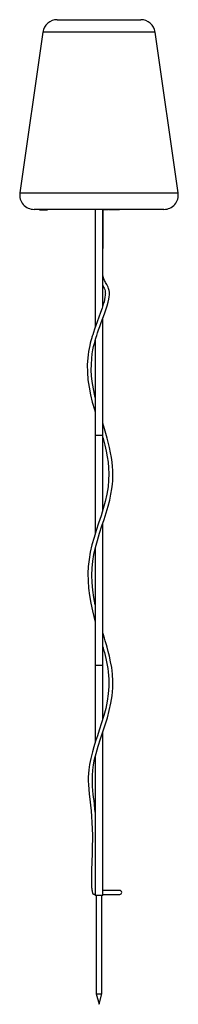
# Model space of a CAD drawing. Header units: millimetres. Extents: x -80 to 196, y -831 to 882.
import ezdxf

# ---------------------------------------------------------------- set-up
doc = ezdxf.new("R2010")
doc.units = ezdxf.units.MM

msp = doc.modelspace()

# ---------------------------------------------------------------- linework, layer by layer
at = {"color": 7, "linetype": 'Continuous', "lineweight": 25}
for p, q in [((-14.9, 882.2), (130.9, 882.2)), ((-39.7, 860.7), (-79.8, 580.7)), ((195.7, 580.7), (155.6, 860.7)), ((171, 552.2), (-55, 552.2)), ((-45.7, 551.2), (-45.7, 552.2)), ((-45.7, 551.2), (-39.2, 551.2)), ((-43, 551.2), (-43, 552.2)), ((-43, 551.2), (-43, 552.2)), ((-42.6, 551.2), (-42.6, 552.2)), ((-42.6, 551.2), (-42.6, 552.2)), ((-40.3, 551.2), (-40.3, 552.2)), ((-39.7, 551.2), (-39.7, 552.2)), ((-39.3, 551.2), (-39.3, 552.2)), ((-39, 552.2), (-39, 551.1)), ((-39, 551.2), (-31.9, 551.2)), ((-38.3, 551.2), (-38.3, 552.2)), ((-37.3, 551.2), (-37.3, 552.2)), ((-37.3, 551.2), (-37.3, 552.2)), ((-36.9, 551.2), (-36.9, 552.2)), ((-36.3, 551.2), (-36.3, 552.2)), ((-36.1, 551.2), (-36.1, 552.2)), ((-33.1, 551.2), (-33.1, 552.2)), ((-33, 551.2), (-33, 552.2)), ((-31.9, 551.2), (-31.9, 552.2)), ((51.5, 552.2), (51.5, 347.1)), ((64.5, 383.9), (64.5, 552.2)), ((65, 506.8), (65, 552.2)), ((65.4, 551.2), (65, 551.2)), ((65.4, 552.2), (65.4, 551.2)), ((65.4, 551.2), (65.4, 552.2)), ((65.4, 551.2), (65.4, 552.2)), ((66.4, 551.2), (65.4, 551.2)), ((65.5, 551.2), (65.5, 552.2)), ((65.5, 551.2), (65.5, 552.2)), ((65.6, 551.2), (65.6, 552.2)), ((65.7, 551.2), (65.7, 552.2)), ((65.7, 551.2), (65.7, 552.2)), ((65.8, 551.2), (65.8, 552.2)), ((66.4, 551.2), (66.4, 552.2)), ((66.4, 551.2), (66.4, 552.2)), ((66.6, 551.2), (66.5, 551.2)), ((66.7, 552.2), (66.7, 551.2)), ((66.7, 551.2), (66.7, 552.2)), ((66.7, 551.2), (66.7, 552.2)), ((66.7, 551.2), (66.7, 552.2)), ((68.9, 551.2), (66.7, 551.2)), ((66.8, 551.2), (66.8, 552.2)), ((66.9, 551.2), (66.9, 552.2)), ((67, 551.2), (67, 552.2)), ((67.1, 551.2), (67.1, 552.2)), ((67.1, 551.2), (67.1, 552.2)), ((67.7, 551.2), (67.7, 552.2)), ((67.9, 551.2), (67.9, 552.2)), ((68.1, 551.2), (68.1, 552.2)), ((68.4, 551.2), (68.4, 552.2)), ((68.8, 551.2), (68.8, 552.2)), ((68.9, 552.2), (68.9, 551.2)), ((68.9, 551.2), (68.9, 552.2)), ((68.9, 551.2), (68.9, 552.2)), ((70, 551.2), (68.9, 551.2)), ((69, 551.2), (69, 552.2)), ((69.1, 551.2), (69.1, 552.2)), ((69.2, 551.2), (69.2, 552.2)), ((69.2, 551.2), (69.2, 552.2)), ((69.3, 551.2), (69.3, 552.2)), ((69.3, 551.2), (69.3, 552.2)), ((70, 551.2), (70, 552.2)), ((70, 551.2), (70, 552.2)), ((70.4, 551.2), (70, 551.2)), ((70.4, 551.2), (70.4, 552.2)), ((70.5, 552.2), (70.5, 551.2)), ((70.6, 551.2), (70.6, 552.2)), ((74.2, 551.2), (70.6, 551.2)), ((70.8, 551.2), (70.8, 552.2)), ((71.3, 551.2), (71.3, 552.2)), ((72.1, 551.2), (72.1, 552.2)), ((72.9, 551.2), (72.9, 552.2)), ((73.5, 551.2), (73.5, 552.2)), ((73.9, 551.2), (73.9, 552.2)), ((74.2, 551.2), (74.2, 552.2)), ((74.3, 551.2), (74.3, 552.2)), ((74.8, 551.2), (74.4, 551.2)), ((74.8, 551.2), (74.8, 552.2)), ((74.9, 552.2), (74.9, 551.2)), ((74.9, 551.2), (74.9, 552.2)), ((74.9, 551.2), (74.9, 552.2)), ((74.9, 551.2), (74.9, 552.2)), ((76.2, 551.2), (74.9, 551.2)), ((75, 551.2), (75, 552.2)), ((76.2, 552.2), (76.2, 551.2)), ((76.2, 551.2), (76.2, 552.2)), ((76.2, 551.2), (76.2, 552.2)), ((77.3, 551.2), (76.2, 551.2)), ((76.3, 551.2), (76.3, 552.2)), ((76.4, 551.2), (76.4, 552.2)), ((76.5, 551.2), (76.5, 552.2)), ((76.5, 551.2), (76.5, 552.2)), ((76.6, 551.2), (76.6, 552.2)), ((76.6, 551.2), (76.6, 552.2)), ((77.3, 551.2), (77.3, 552.2)), ((77.3, 551.2), (77.3, 552.2)), ((77.4, 551.2), (77.4, 552.2)), ((78.3, 551.2), (77.4, 551.2)), ((78.2, 551.2), (78.2, 552.2)), ((78.5, 552.2), (78.5, 551.1)), ((93.8, 551.2), (78.6, 551.2)), ((79, 551.2), (79, 552.2)), ((80.9, 551.2), (80.9, 552.2)), ((80.9, 551.2), (80.9, 552.2)), ((80.9, 551.2), (80.9, 552.2)), ((90.5, 551.2), (90.5, 552.2)), ((92.6, 551.2), (92.6, 552.2)), ((93.8, 551.2), (93.8, 552.2)), ((93.9, 551.1), (93.9, 552.2)), ((64.5, 28.8), (64.5, 362.5)), ((51.5, 324.5), (51.5, -12)), ((64.5, 158.7), (51.5, 158.7)), ((64.5, -334.9), (64.5, 5.5)), ((51.5, -37.7), (51.5, -374.9)), ((64.5, -241.3), (51.5, -241.3)), ((64.5, -641.3), (64.5, -357.9)), ((51.5, -400), (51.5, -641.3)), ((94.2, -632.7), (64.5, -632.7)), ((50.2, -639.7), (51.5, -639.7)), ((64.5, -641.3), (51.5, -641.3)), ((53, -641.3), (53, -812.8)), ((63, -812.8), (63, -641.3)), ((64.5, -639.7), (94.2, -639.7)), ((53, -812.8), (58, -830.8)), ((53, -812.8), (63, -812.8)), ((58, -830.8), (63, -812.8))]:
    msp.add_line(p, q, dxfattribs=at)
at = {"color": 8, "linetype": 'Continuous', "lineweight": 25}
for p, q in [((155.6, 860.7), (-39.7, 860.7)), ((-79.8, 580.7), (195.7, 580.7)), ((65, 506.8), (64.5, 506.8))]:
    msp.add_line(p, q, dxfattribs=at)
at = {"color": 7, "linetype": 'Continuous', "lineweight": 25, "flags": 128}
for points in [[(64.5, 467.3), (64.6, 470.2), (64.9, 479), (65.1, 488.2), (65, 497.6), (65, 506.8)], [(51.5, 225.1), (50.8, 227.8), (48.2, 240.1), (46.2, 252.7), (45.1, 262.3), (44.6, 272.3), (44.7, 282.5), (45.4, 293), (46.3, 300.8), (47.5, 307.7), (48.7, 313.8), (50, 319), (51.1, 323.2), (52, 326.4), (53, 329.6), (54.1, 333), (55.5, 337.4), (57.3, 342.6), (59.4, 348.6), (61.9, 355.5), (64.6, 362.9), (67.3, 370.2), (69.8, 377.4), (72, 384.3), (73.8, 391), (74.9, 395.7), (75.6, 400), (76, 403.7), (76, 406.7), (76, 408.5), (75.8, 409.7), (75.6, 411.1), (75.3, 412.7), (74.7, 414.7), (73.9, 416.7), (72.9, 418.9), (71.7, 421.2), (70.5, 423.3), (69.5, 425.2), (68.6, 426.9), (67.7, 428.7), (67, 430.2), (66.5, 431.5), (65.9, 433.2), (65.2, 436.1), (64.8, 438.1), (64.5, 440.3)], [(64.5, 419.9), (65, 419), (66.1, 416.9), (67.1, 415), (68, 412.8), (68.6, 410.6), (68.9, 408.6), (69, 407.1), (69.1, 406.1), (69, 404.7), (68.9, 402.8), (68.4, 399.3), (67.7, 395.5), (66.7, 391.4), (65.5, 387.1), (63.3, 380.2), (60.7, 372.7), (57.9, 364.8), (54.8, 356.5), (52.5, 350), (50.2, 343.5), (48.3, 338.1), (47, 333.9), (46.2, 331.5), (45.7, 329.8), (45.3, 328.5), (44.8, 326.7), (43.9, 323.6), (42.9, 319.7), (41.8, 315.1), (40.8, 309.9), (39.8, 304.7), (39.1, 299.4), (38.4, 294.1), (37.6, 281.5), (37.7, 268.8), (38.7, 255.8), (40.6, 242.7), (43.2, 229.8), (46.3, 216.9), (49.9, 204), (51.5, 198.7)], [(51.5, -135.6), (49.2, -123.3), (47.3, -110.1), (46.2, -97.2), (45.8, -84.5), (46.1, -72.1), (47.3, -59.9), (49.2, -48), (51.9, -36.1), (55.2, -23.9), (59, -11.4), (63.1, 1.4), (66.8, 12.6), (70.4, 24), (73.8, 35.6), (76.6, 46.5), (78.7, 56.7), (80.3, 65.9), (81.3, 74.2), (81.8, 80.1), (82.1, 85.6), (82.2, 91.5), (82, 97.9), (81.6, 105), (80.8, 112.4), (79.7, 120.4), (78.1, 128.9), (76.2, 137.9), (72, 154.3), (67.4, 170.4), (64.5, 180)], [(64.5, 155.3), (65, 153.6), (68, 142.2), (70.5, 131.5), (72.4, 121.5), (73.8, 112.1), (74.8, 102.5), (75.2, 92.2), (74.8, 81.1), (73.7, 69.3), (71.6, 56.8), (68.8, 44.2), (65.4, 31.6), (61.5, 19), (57.4, 6.4), (53.3, -6.3), (49.3, -18.9), (45.8, -31.5), (42.8, -44.1), (40.6, -56.7), (39.3, -69.2), (38.8, -81.6), (39, -94), (39.9, -106.7), (41.5, -119.6), (43.8, -132.8), (46.6, -146.1), (49.1, -156.3), (51.5, -164.9)], [(51.5, -496.3), (50.9, -490.6), (50.1, -483.1), (49.3, -476.5), (48.6, -470.5), (48.1, -465.1), (47.5, -459.6), (46.9, -451.5), (46.5, -442.6), (46.5, -432.8), (47.1, -423.7), (48.4, -414), (50.4, -404.2), (52.9, -394.5), (56.7, -381.7), (60.8, -369), (64.9, -356.5), (68.9, -344.4), (72.6, -332.3), (75.9, -319.9), (78.7, -307.1), (80.8, -293.9), (82, -280.3), (82.2, -268.6), (81.5, -256.5), (80.1, -245.1), (78.2, -234.8), (76.1, -225.2), (73.9, -216.8), (72, -209.6), (70.9, -205.6), (69.9, -202.2), (68.7, -198.3), (67.3, -193.6), (65.6, -188.1), (64.5, -184.3)], [(64.5, -208.8), (65, -210.5), (66, -214.2), (67.3, -218.9), (68.5, -223.7), (69.8, -229.2), (71.1, -235), (72.2, -240.8), (73.2, -246.5), (74, -252.2), (75.1, -265.3), (75.1, -278.1), (74.1, -290.9), (72.3, -303.4), (69.7, -315.9), (66.4, -328.5), (62.6, -341.1), (58.5, -353.9), (55.2, -363.5), (52, -373.1), (49, -382.7), (46.4, -391.8), (43.5, -403.1), (41.4, -413.6), (40.1, -423), (39.6, -429.5), (39.4, -435.5), (39.4, -441.8), (39.7, -448.8), (40.2, -456.5), (41, -465), (42, -474.2), (43.2, -484.4), (44.2, -494.1), (45.1, -504.1), (45.8, -514.5), (46.2, -525.3), (46.4, -536.3), (46.4, -545.1), (46.3, -554), (46.1, -562.8), (45.9, -571.5), (45.6, -579.8), (45.4, -587), (45.2, -593.6), (45, -599.6), (44.9, -605), (44.8, -609.7), (44.8, -614), (44.8, -616.8), (44.8, -619.3), (44.9, -622.1), (45, -625.2), (45.1, -627.4), (45.3, -629.6), (45.6, -631.9), (45.9, -633.5), (46.2, -635), (46.6, -636.5), (47.1, -637.6)], [(51.5, -639.5), (51.4, -639.5), (50.3, -639.7), (49.1, -639.5), (48.1, -639), (47.3, -638.1), (47.1, -637.6)]]:
    msp.add_lwpolyline(points, dxfattribs=at)
at = {"color": 7, "linetype": 'Continuous', "lineweight": 25}
for centre, radius, start, end in [((-14.9, 857.2), 25, 90, 171.8459), ((130.9, 857.2), 25, 8.1541, 90), ((-55, 577.2), 25, 171.8459, 270), ((171, 577.2), 25, 270, 8.1541), ((94.2, -636.2), 3.5, 270.0538, 89.9462)]:
    msp.add_arc(centre, radius, start, end, dxfattribs=at)

doc.saveas('drawing.dxf')
